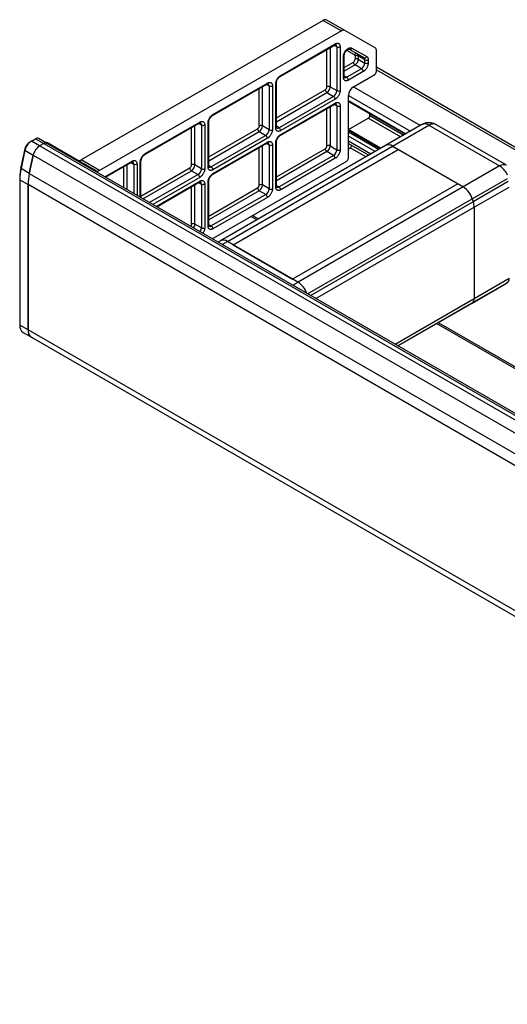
# Model space of a CAD drawing. Header units: millimetres. Extents: x 0 to 1118, y 0 to 864.
# Tile 7 of 10: x 747 to 817, y 481 to 622. Entities that reach past the tile are written whole.
import ezdxf

# ---------------------------------------------------------------- set-up
doc = ezdxf.new("R2010")
doc.units = ezdxf.units.MM

msp = doc.modelspace()

# ---------------------------------------------------------------- linework, layer by layer
for p, q in [((790.37898, 621.59888), (755.84513, 601.66292)), ((790.37898, 621.59888), (792.9717, 620.10214)), ((793.4717, 620.15162), (790.87898, 621.64837)), ((792.9717, 620.10214), (758.43785, 600.16617)), ((797.77153, 617.66857), (793.4717, 620.15162)), ((784.23886, 613.58712), (792.01703, 618.07736)), ((784.30791, 613.73973), (792.08608, 618.22998)), ((790.90757, 612.10577), (790.90757, 617.43688)), ((791.37898, 617.70902), (791.37898, 612.10577)), ((792.32178, 617.82164), (791.94792, 618.03747)), ((792.32178, 617.82164), (792.32178, 611.5615)), ((792.79319, 617.82164), (792.79319, 611.5615)), ((794.84547, 616.66359), (793.72806, 617.30887)), ((794.0692, 617.49683), (795.24784, 616.81619)), ((794.06933, 617.49693), (796.19065, 616.27192)), ((794.4717, 617.64954), (796.59302, 616.42453)), ((793.26459, 613.46671), (793.26459, 616.37531)), ((793.36222, 613.60278), (793.36222, 616.51138)), ((793.42829, 616.97983), (793.49976, 617.11154)), ((794.91451, 616.51098), (794.91451, 616.05201)), ((795.24784, 616.81619), (796.19065, 616.27192)), ((796.32872, 615.96671), (795.38591, 616.51098)), ((795.38591, 616.51098), (795.38591, 616.05201)), ((795.38591, 616.05201), (796.32872, 615.50773)), ((796.32872, 615.50773), (796.32872, 615.96671)), ((796.80013, 615.96671), (796.80013, 615.50773)), ((797.97864, 614.28281), (797.97864, 617.21075)), ((793.36222, 614.88371), (794.67881, 615.64376)), ((794.91451, 615.23551), (793.36222, 614.33939)), ((795.85732, 614.69124), (793.736, 613.46662)), ((795.85732, 614.69124), (794.91451, 615.23551)), ((954.54097, 524.51152), (797.97864, 614.89303)), ((797.97864, 614.5549), (954.24811, 524.34246)), ((793.36222, 613.6824), (793.736, 613.46662)), ((796.09302, 614.28299), (793.9717, 613.05838)), ((794.67881, 612.10568), (797.74294, 613.87456)), ((774.57507, 608.00833), (782.35324, 612.49857)), ((774.64411, 608.16094), (782.42229, 612.65119)), ((781.24378, 606.52698), (781.24378, 611.8581)), ((781.71518, 606.52698), (781.71518, 612.13023)), ((782.28413, 612.45868), (782.65799, 612.24285)), ((782.65799, 612.24285), (782.65799, 605.98271)), ((783.1294, 612.24285), (783.1294, 605.98271)), ((783.6008, 606.25484), (783.6008, 612.51499)), ((783.69843, 606.39091), (783.69843, 612.65106)), ((783.69843, 607.67184), (790.67187, 611.69752)), ((791.37898, 612.10577), (792.32178, 611.5615)), ((794.67881, 612.10568), (804.24223, 606.58483)), ((783.69843, 607.12752), (790.90757, 611.28927)), ((791.85038, 610.745), (784.07221, 606.25475)), ((792.08608, 610.33675), (784.30791, 605.84651)), ((790.90757, 611.28927), (791.85038, 610.745)), ((793.9717, 601.89898), (793.9717, 610.88093)), ((793.9717, 610.88093), (802.8279, 605.76836)), ((784.23886, 605.14953), (792.01703, 609.63977)), ((784.30791, 605.30215), (792.08608, 609.79239)), ((790.90757, 603.66818), (790.90757, 608.9993)), ((791.37898, 609.27143), (791.37898, 603.66818)), ((792.32178, 609.38405), (791.94792, 609.59988)), ((792.32178, 609.38405), (792.32178, 603.12391)), ((792.79319, 609.38405), (792.79319, 603.12391)), ((793.9717, 610.14605), (802.1914, 605.40092)), ((793.9717, 610.03329), (802.09374, 605.34454)), ((793.99889, 605.99696), (796.80027, 607.61416)), ((801.41276, 604.95142), (796.80027, 607.61416)), ((797.03597, 608.02241), (797.03597, 608.26433)), ((797.03597, 608.02241), (801.88421, 605.22358)), ((764.91127, 602.42954), (772.68945, 606.91979)), ((764.98032, 602.58216), (772.7585, 607.0724)), ((771.57999, 600.94819), (771.57999, 606.27931)), ((772.05139, 600.94819), (772.05139, 606.55144)), ((772.62034, 606.87989), (772.9942, 606.66406)), ((772.9942, 606.66406), (772.9942, 600.40392)), ((773.4656, 606.66406), (773.4656, 600.40392)), ((773.93701, 600.67605), (773.93701, 606.9362)), ((774.03464, 600.81212), (774.03464, 607.07227)), ((774.03464, 602.09305), (781.00808, 606.11873)), ((782.65799, 605.98271), (781.71518, 606.52698)), ((784.07221, 606.25475), (783.69843, 606.47053)), ((798.61139, 603.33422), (793.9717, 606.01266)), ((804.4746, 606.71898), (799.28915, 603.72548)), ((800.28907, 603.62647), (805.47452, 606.61996)), ((804.70252, 606.83188), (804.48488, 606.6998)), ((805.47452, 606.61996), (815.55302, 600.80177)), ((816.55294, 600.90078), (806.47358, 606.71947)), ((748.72092, 604.35471), (749.30612, 604.69254)), ((749.30612, 604.69254), (750.48463, 604.0122)), ((750.90127, 604.05345), (749.72275, 604.73379)), ((774.03464, 601.54873), (781.24378, 605.71048)), ((782.18659, 605.16621), (774.40841, 600.67597)), ((782.42229, 604.75796), (774.64411, 600.26772)), ((781.24378, 605.71048), (782.18659, 605.16621)), ((793.9717, 605.89995), (798.51377, 603.27787)), ((798.27807, 603.1418), (793.9717, 605.62781)), ((797.80662, 602.86964), (793.9717, 605.08349)), ((747.80532, 603.23388), (747.23926, 600.61927)), ((747.80532, 603.23388), (747.81439, 603.04175)), ((748.72092, 604.35471), (748.48522, 604.2186)), ((749.89943, 603.67437), (748.72092, 604.35471)), ((750.48463, 604.0122), (749.89943, 603.67437)), ((750.48477, 604.01212), (749.89957, 603.67429)), ((914.89116, 508.42667), (749.89957, 603.67429)), ((750.48477, 604.01212), (915.47636, 508.7645)), ((915.89299, 508.80576), (750.90141, 604.05337)), ((753.63802, 602.59973), (751.04529, 604.09648)), ((774.57507, 599.57074), (782.35324, 604.06099)), ((774.64411, 599.72336), (782.42229, 604.2136)), ((799.28915, 603.72548), (775.71892, 590.11868)), ((776.71884, 590.01967), (800.28907, 603.62647)), ((781.24378, 598.08939), (781.24378, 603.42051)), ((781.71518, 598.08939), (781.71518, 603.69264)), ((782.28413, 604.02109), (782.65799, 603.80526)), ((782.65799, 603.80526), (782.65799, 597.54512)), ((783.1294, 603.80526), (783.1294, 597.54512)), ((783.6008, 597.81725), (783.6008, 604.0774)), ((783.69843, 597.95332), (783.69843, 604.21347)), ((783.69843, 599.23425), (790.67187, 603.25993)), ((791.37898, 603.66818), (792.32178, 603.12391)), ((797.17012, 602.5022), (793.9717, 604.34861)), ((793.9717, 604.01035), (796.87715, 602.33307)), ((793.9717, 603.25946), (794.20754, 603.39561)), ((796.46263, 602.09377), (794.20754, 603.39561)), ((800.28907, 603.62647), (801.08568, 603.16659)), ((810.36757, 597.80827), (800.28907, 603.62647)), ((747.81439, 603.04175), (747.24833, 600.42714)), ((747.81439, 603.04175), (748.9929, 602.36141)), ((748.9929, 602.36141), (748.42684, 599.7468)), ((748.42698, 599.74672), (748.99304, 602.36133)), ((748.99304, 602.36133), (913.98462, 507.11372)), ((757.93785, 600.11668), (753.63802, 602.59973)), ((777.51545, 589.55979), (801.08568, 603.16659)), ((790.90757, 602.85168), (783.69843, 598.68993)), ((791.85038, 602.30741), (784.07221, 597.81717)), ((792.08608, 601.89916), (784.30791, 597.40892)), ((791.85038, 602.30741), (790.90757, 602.85168)), ((801.08568, 603.16659), (809.57096, 598.26815)), ((747.24833, 600.42714), (747.23926, 600.61927)), ((748.42684, 599.7468), (747.24833, 600.42714)), ((758.43785, 600.16617), (755.84513, 601.66292)), ((759.21511, 599.25397), (763.0947, 601.49361)), ((759.31277, 599.19759), (763.02566, 601.341)), ((761.91619, 597.69467), (761.91619, 600.70052)), ((762.3876, 597.42254), (762.3876, 600.97265)), ((762.95655, 601.3011), (763.33041, 601.08528)), ((763.33041, 601.08528), (763.33041, 596.87826)), ((763.80181, 601.08528), (763.80181, 596.60613)), ((764.27322, 596.33399), (764.27322, 601.35741)), ((764.37085, 596.27763), (764.37085, 601.49348)), ((764.37085, 596.51426), (771.34428, 600.53994)), ((772.9942, 600.40392), (772.05139, 600.94819)), ((774.40841, 600.67597), (774.03464, 600.89174)), ((774.53825, 590.40811), (793.736, 601.49074)), ((815.55302, 600.80177), (810.36757, 597.80827)), ((747.06695, 599.0991), (747.06695, 598.82696)), ((748.42698, 599.74672), (913.41856, 504.49911)), ((764.63734, 596.12379), (771.57999, 600.13169)), ((772.52279, 599.58742), (765.58015, 595.57952)), ((772.7585, 599.17917), (766.05159, 595.30736)), ((771.57999, 600.13169), (772.52279, 599.58742)), ((811.64928, 596.12544), (816.66487, 599.02088)), ((747.06695, 598.82696), (748.24546, 598.14662)), ((747.06695, 598.82696), (747.06695, 578.08713)), ((748.24546, 598.14662), (748.24546, 577.40679)), ((913.23718, 502.89893), (748.2456, 598.14654)), ((748.2456, 577.4067), (748.2456, 598.14654)), ((766.52307, 595.03518), (772.7585, 598.63481)), ((766.62073, 594.9788), (772.68945, 598.4822)), ((771.57999, 592.5106), (771.57999, 597.84172)), ((772.05139, 592.5106), (772.05139, 598.11385)), ((772.62034, 598.4423), (772.9942, 598.22648)), ((772.9942, 598.22648), (772.9942, 591.96633)), ((773.4656, 598.22648), (773.4656, 591.96633)), ((773.93701, 592.23847), (773.93701, 598.49861)), ((774.03464, 592.37453), (774.03464, 598.63468)), ((774.03464, 593.65546), (781.00808, 597.68114)), ((782.65799, 597.54512), (781.71518, 598.08939)), ((783.69843, 598.03294), (784.07221, 597.81717)), ((809.57096, 598.26815), (786.00073, 584.66134)), ((810.36757, 597.80827), (786.79734, 584.20147)), ((809.57096, 598.26815), (810.36757, 597.80827)), ((816.79237, 598.56364), (811.79548, 595.679)), ((811.92798, 594.91234), (816.92487, 597.79698)), ((781.24378, 597.27289), (774.03464, 593.11115)), ((782.18659, 596.72862), (774.40841, 592.23838)), ((782.42229, 596.32037), (774.64411, 591.83013)), ((782.18659, 596.72862), (781.24378, 597.27289)), ((788.14188, 582.55491), (811.64928, 596.12544)), ((811.79548, 595.679), (788.60165, 582.28949)), ((789.33192, 581.86791), (811.92798, 594.91234)), ((811.64928, 596.12544), (811.79548, 595.679)), ((811.92798, 594.91234), (811.92798, 581.84415)), ((780.90625, 593.11326), (780.06523, 593.59877)), ((780.30097, 593.73486), (781.14199, 593.24935)), ((772.9942, 591.96633), (772.05139, 592.5106)), ((774.03464, 592.45415), (774.40841, 592.23838)), ((775.71892, 590.11868), (775.37927, 589.9226)), ((775.96499, 589.58448), (776.71884, 590.01967)), ((777.51545, 589.55979), (776.71884, 590.01967)), ((786.79734, 584.20147), (776.71884, 590.01967)), ((777.51545, 589.55979), (786.00073, 584.66134)), ((786.79734, 584.20147), (786.00073, 584.66134)), ((786.04349, 583.76628), (786.79734, 584.20147)), ((816.4939, 584.02896), (811.49702, 581.14432)), ((811.65184, 581.23372), (816.64873, 584.11837)), ((816.92487, 584.7288), (811.92798, 581.84415)), ((816.64873, 584.11837), (816.4939, 584.02896)), ((811.92798, 581.84415), (800.65053, 575.33382)), ((801.04116, 575.10831), (811.65184, 581.23372)), ((811.49702, 581.14432), (801.04118, 575.1083)), ((811.65184, 581.23372), (811.49702, 581.14432)), ((748.24546, 577.40679), (747.06695, 578.08713)), ((927.1409, 508.69379), (806.56816, 578.29895)), ((806.8039, 578.43504), (927.37664, 508.82988)), ((747.55029, 577.01882), (748.72881, 576.33848)), ((913.23718, 482.15909), (748.2456, 577.4067)), ((748.72895, 576.3384), (913.72053, 481.09079))]:
    msp.add_line(p, q)
at = {"flags": 128}
msp.add_lwpolyline([(750.48477, 604.01212), (750.71027, 604.0905), (750.90141, 604.05337)], dxfattribs=at)
for centre, radius, start, end in [((790.67189, 621.19002), 0.50296, 65.6860478, 125.6181727), ((793.26461, 619.69327), 0.50296, 65.6860478, 125.6181727), ((791.92752, 618.20979), 0.15984, 304.056351, 7.2558294), ((791.98623, 617.85417), 0.33713, 354.4636516, 53.343527), ((792.55749, 618.27654), 0.51234, 242.6096722, 297.3903278), ((794.19263, 617.77858), 0.30746, 246.3569292, 335.1837008), ((797.47798, 617.26002), 0.50308, 354.379621, 54.3019615), ((793.20352, 616.52196), 0.15886, 292.6116283, 357.2262475), ((794.40277, 616.07529), 0.51227, 302.6054783, 357.3945215), ((795.12454, 616.53454), 0.30746, 66.3569292, 155.1837008), ((795.15021, 616.05608), 0.51234, 62.6096722, 117.3903278), ((795.15021, 615.5971), 0.51234, 62.6096722, 117.3903278), ((794.36244, 616.09858), 1.02454, 302.6054783, 357.3945215), ((795.05214, 616.54383), 0.33539, 354.379621, 54.3019615), ((796.31395, 616.55357), 0.30746, 246.3569292, 335.1837008), ((795.99495, 615.99955), 0.33539, 354.379621, 54.3019615), ((796.56443, 616.42161), 0.51234, 242.6096722, 297.3903278), ((795.19055, 615.66704), 0.51227, 182.6054785, 237.3945217), ((795.30525, 615.55431), 1.02454, 302.6054783, 357.3945215), ((795.58128, 614.2597), 0.51227, 2.6054785, 57.3945217), ((796.56443, 615.96264), 0.51234, 242.6096722, 297.3903278), ((784.15023, 613.71934), 0.15899, 302.8939559, 7.3713908), ((793.19541, 613.61942), 0.16765, 294.3746583, 354.3052007), ((793.54296, 613.71956), 0.31818, 243.0743105, 307.3498679), ((793.45996, 613.03509), 0.51227, 2.6054785, 57.3945217), ((797.4669, 614.3061), 0.51227, 302.6054783, 357.3945215), ((782.26373, 612.631), 0.15984, 304.056351, 7.2558294), ((782.32244, 612.27538), 0.33713, 354.4636516, 53.343527), ((782.89369, 612.69776), 0.51234, 242.6096722, 297.3903278), ((783.53972, 612.66164), 0.15886, 292.6116283, 357.2262475), ((790.39583, 612.12905), 0.51227, 302.6054783, 357.3945215), ((791.18361, 611.72081), 0.51227, 182.6054785, 237.3945217), ((791.14327, 611.65086), 0.51234, 62.6096722, 117.3903278), ((790.3555, 612.15234), 1.02454, 302.6054783, 357.3945215), ((795.50692, 610.81107), 1.5368, 122.6054783, 177.3945215), ((791.29831, 611.60807), 1.02454, 302.6054783, 357.3945215), ((791.57434, 610.31346), 0.51227, 2.6054785, 57.3945217), ((792.55749, 612.0164), 0.51234, 242.6096722, 297.3903278), ((791.92752, 609.7722), 0.15984, 304.056351, 7.2558294), ((791.98623, 609.41658), 0.33713, 354.4636516, 53.343527), ((792.55749, 609.83896), 0.51234, 242.6096722, 297.3903278), ((774.48644, 608.14055), 0.15899, 302.893956, 7.3713908), ((796.52423, 608.04569), 0.51227, 302.6054783, 357.3945215), ((772.59994, 607.05221), 0.15984, 304.056351, 7.2558294), ((772.65865, 606.69659), 0.33713, 354.4636516, 53.343527), ((773.2299, 607.11897), 0.51234, 242.6096722, 297.3903278), ((773.87593, 607.08285), 0.15886, 292.6116283, 357.2262475), ((781.51981, 606.14202), 0.51227, 182.6054785, 237.3945217), ((781.47948, 606.07207), 0.51234, 62.6096722, 117.3903278), ((780.69171, 606.57355), 1.02454, 302.6054783, 357.3945215), ((783.53161, 606.40755), 0.16765, 294.3746583, 354.3052007), ((783.87917, 606.50769), 0.31818, 243.0743105, 307.3498679), ((783.79617, 605.82322), 0.51227, 2.6054785, 57.3945217), ((804.82022, 606.11533), 0.69559, 98.728627, 119.7933182), ((804.83302, 605.62475), 1.18404, 57.1949926, 95.7371697), ((749.55022, 604.3518), 0.41915, 65.692881, 125.6175775), ((781.63451, 606.02928), 1.02454, 302.6054783, 357.3945215), ((781.91055, 604.73467), 0.51227, 2.6054785, 57.3945217), ((782.89369, 606.43761), 0.51234, 242.6096722, 297.3903278), ((784.15023, 605.28175), 0.15899, 302.8939559, 7.3713908), ((749.33712, 602.90332), 1.56706, 122.9310146, 167.8225723), ((749.85679, 602.60101), 2.08941, 122.9310146, 167.8225723), ((751.0353, 601.92067), 2.08941, 122.9310146, 167.8225723), ((751.03544, 601.92059), 2.08941, 122.9310146, 167.8225723), ((750.72873, 603.67146), 0.41915, 65.692881, 125.6175775), ((750.85585, 603.74137), 0.40249, 61.9205624, 103.2876182), ((782.26373, 604.19341), 0.15984, 304.0563511, 7.2558293), ((782.32244, 603.83779), 0.33713, 354.4636516, 53.343527), ((782.89369, 604.26017), 0.51234, 242.6096722, 297.3903278), ((783.53972, 604.22405), 0.15886, 292.6116283, 357.2262475), ((791.18361, 603.28322), 0.51227, 182.6054785, 237.3945217), ((791.14327, 603.21328), 0.51234, 62.6096722, 117.3903278), ((790.3555, 603.71475), 1.02454, 302.6054783, 357.3945215), ((793.92299, 603.83435), 0.52294, 302.9658669, 349.7601391), ((799.70415, 602.81804), 0.99784, 54.1134907, 114.5760509), ((753.44857, 602.24462), 0.40249, 61.9205624, 103.2876182), ((764.82265, 602.56176), 0.15899, 302.893956, 7.3713908), ((791.29831, 603.17048), 1.02454, 302.6054783, 357.3945215), ((791.57434, 601.87587), 0.51227, 2.6054785, 57.3945217), ((792.55749, 603.57881), 0.51234, 242.6096722, 297.3903278), ((793.45996, 601.92227), 0.51227, 302.6054783, 357.3945215), ((754.28774, 599.05049), 7.22096, 167.4521721, 179.6142635), ((754.66779, 598.77579), 7.60101, 167.4521721, 179.6142635), ((755.54986, 602.07834), 0.50967, 248.111396, 305.4036257), ((762.93614, 601.47342), 0.15984, 304.056351, 7.2558294), ((762.99485, 601.1178), 0.33713, 354.4636516, 53.343527), ((763.56611, 601.54018), 0.51234, 242.6096722, 297.3903278), ((764.21214, 601.50406), 0.15886, 292.6116283, 357.2262475), ((771.06825, 600.97148), 0.51227, 302.6054783, 357.3945215), ((771.85602, 600.56323), 0.51227, 182.6054785, 237.3945217), ((771.81569, 600.49329), 0.51234, 62.6096722, 117.3903278), ((771.02791, 600.99476), 1.02454, 302.6054783, 357.3945215), ((771.97072, 600.45049), 1.02454, 302.6054783, 357.3945215), ((773.2299, 600.85882), 0.51234, 242.6096722, 297.3903278), ((773.86782, 600.82876), 0.16765, 294.3746583, 354.3052007), ((774.21538, 600.9289), 0.31818, 243.0743105, 307.3498679), ((774.13238, 600.24443), 0.51227, 2.6054785, 57.3945217), ((816.13641, 600.00874), 0.9845, 64.9704719, 126.3399865), ((755.8463, 598.09545), 7.60101, 167.4521721, 179.6142635), ((755.84644, 598.09537), 7.60101, 167.4521721, 179.6142635), ((758.14494, 600.57503), 0.50296, 245.6860478, 305.6181727), ((772.24676, 599.15589), 0.51227, 2.6054785, 57.3945217), ((774.48644, 599.70296), 0.15899, 302.893956, 7.3713908), ((772.59994, 598.61462), 0.15984, 304.056351, 7.2558294), ((772.65865, 598.259), 0.33713, 354.4636516, 53.343527), ((773.2299, 598.68138), 0.51234, 242.6096722, 297.3903278), ((773.87593, 598.64526), 0.15886, 292.6116283, 357.2262475), ((781.51981, 597.70443), 0.51227, 182.6054785, 237.3945217), ((781.47948, 597.63449), 0.51234, 62.6096722, 117.3903278), ((780.69171, 598.13596), 1.02454, 302.6054783, 357.3945215), ((783.53161, 597.96996), 0.16765, 294.3746583, 354.3052007), ((783.87917, 598.0701), 0.31818, 243.0743105, 307.3498679), ((783.79617, 597.38563), 0.51227, 2.6054785, 57.3945217), ((808.68594, 595.19795), 3.1051, 17.3794777, 57.2093598), ((781.63451, 597.59169), 1.02454, 302.6054783, 357.3945215), ((781.91055, 596.29709), 0.51227, 2.6054785, 57.3945217), ((782.89369, 598.00002), 0.51234, 242.6096722, 297.3903278), ((809.43467, 594.8762), 2.49357, 0.8303024, 18.780643), ((771.81569, 592.0557), 0.51234, 62.6096722, 117.3903278), ((771.0548, 592.55054), 0.99739, 323.447568, 357.7051521), ((771.98451, 592.01089), 1.01067, 323.6794478, 357.4732723), ((773.2299, 592.42123), 0.51234, 242.6096722, 297.3903278), ((773.86782, 592.39117), 0.16765, 294.3746583, 354.3052007), ((774.21538, 592.49132), 0.31818, 243.0743105, 307.3498679), ((774.13238, 591.80684), 0.51227, 2.6054785, 57.3945217), ((776.13392, 589.21124), 0.99784, 54.1134907, 114.5760509), ((785.1214, 581.59808), 3.0962, 19.0604511, 57.2284881), ((816.25732, 584.6631), 0.67077, 305.6980385, 5.620379), ((811.26043, 581.77846), 0.67077, 305.6980385, 5.620379), ((748.21029, 577.96092), 1.15028, 173.7011513, 234.9866683), ((749.35553, 577.26539), 1.11889, 172.7441704, 235.9436492), ((749.3888, 577.28058), 1.15028, 173.7011525, 234.9866671)]:
    msp.add_arc(centre, radius, start, end)
for points, knots in [([(792.0161, 618.07441), (792.0273, 618.08151), (792.0696, 618.10829), (792.12745, 618.12598), (792.17785, 618.12934), (792.18111, 618.13165), (792.18571, 618.12319), (792.18693, 618.12095)], [0, 0, 0, 0, 0.0887946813, 0.3351255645, 0.5880390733, 0.8909871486, 1, 1, 1, 1]), ([(792.08608, 618.22998), (792.10394, 618.23985), (792.13952, 618.25952), (792.19246, 618.28294), (792.24467, 618.30165), (792.29614, 618.31523), (792.37502, 618.32856), (792.47716, 618.32675), (792.5894, 618.28535), (792.68143, 618.2088), (792.73955, 618.11226), (792.77277, 618.01353), (792.79006, 617.92249), (792.79214, 617.85535), (792.79319, 617.82164)], [0, 0, 0, 0, 0.048277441, 0.096159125, 0.143920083, 0.191837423, 0.240185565, 0.370003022, 0.500048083, 0.629865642, 0.759910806, 0.840105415, 0.919707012, 1, 1, 1, 1]), ([(793.49976, 617.11154), (793.50854, 617.12822), (793.56192, 617.2296), (793.6997, 617.38861), (793.89921, 617.56684), (794.1114, 617.67638), (794.31325, 617.71271), (794.41966, 617.67029), (794.4717, 617.64954)], [0, 0, 0, 0, 0.037246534, 0.226392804, 0.415539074, 0.613196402, 0.81085373, 1, 1, 1, 1]), ([(793.52464, 617.0416), (793.57325, 617.11632), (793.64072, 617.22004), (793.75328, 617.33694), (793.84317, 617.41277), (793.93771, 617.46931), (794.01363, 617.49721), (794.06324, 617.49919), (794.06722, 617.50137), (794.07259, 617.49125), (794.07453, 617.4876)], [0, 0, 0, 0, 0.205449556, 0.285151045, 0.408790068, 0.528203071, 0.647613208, 0.770214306, 0.917069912, 1, 1, 1, 1]), ([(793.26459, 616.37531), (793.27089, 616.45669), (793.28377, 616.62312), (793.34828, 616.83828), (793.41294, 616.95266), (793.42829, 616.97983)], [0, 0, 0, 0, 0.421838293, 0.86265814, 1, 1, 1, 1]), ([(793.3646, 616.51388), (793.36475, 616.54274), (793.36507, 616.60418), (793.39037, 616.7263), (793.43793, 616.87609), (793.49354, 616.98223), (793.52464, 617.0416)], [0, 0, 0, 0, 0.2015366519, 0.4292163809, 0.6807676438, 1, 1, 1, 1]), ([(794.91451, 616.51098), (794.91451, 616.5457), (794.90853, 616.57834), (794.88461, 616.63122), (794.86673, 616.65131), (794.84547, 616.66359)], [0, 0, 0, 0, 0.5, 0.5, 1, 1, 1, 1]), ([(796.59302, 616.42453), (796.60589, 616.41643), (796.63153, 616.40029), (796.66577, 616.36957), (796.69657, 616.33425), (796.72364, 616.29387), (796.75211, 616.23891), (796.77798, 616.16595), (796.79674, 616.0717), (796.79899, 616.00181), (796.80013, 615.96671)], [0, 0, 0, 0, 0.100573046, 0.200247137, 0.299644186, 0.399391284, 0.500108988, 0.667122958, 0.832784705, 1, 1, 1, 1]), ([(796.80013, 615.50773), (796.79975, 615.48689), (796.799, 615.44538), (796.79281, 615.38066), (796.78291, 615.31466), (796.76894, 615.24716), (796.74105, 615.13998), (796.68842, 614.99165), (796.59646, 614.80894), (796.48416, 614.63784), (796.37151, 614.5057), (796.2694, 614.40839), (796.18192, 614.33792), (796.12274, 614.30135), (796.09302, 614.28299)], [0, 0, 0, 0, 0.048277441, 0.096159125, 0.143920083, 0.191837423, 0.240185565, 0.370003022, 0.500048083, 0.629865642, 0.759910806, 0.840105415, 0.919707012, 1, 1, 1, 1]), ([(783.6008, 612.51499), (783.60118, 612.53583), (783.60193, 612.57735), (783.60812, 612.64206), (783.61802, 612.70806), (783.63199, 612.77556), (783.65987, 612.88274), (783.7125, 613.03107), (783.80447, 613.21378), (783.91677, 613.38488), (784.02942, 613.51703), (784.13153, 613.61433), (784.21901, 613.6848), (784.27819, 613.72137), (784.30791, 613.73973)], [0, 0, 0, 0, 0.048277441, 0.096159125, 0.143920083, 0.191837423, 0.240185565, 0.370003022, 0.500048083, 0.629865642, 0.759910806, 0.840105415, 0.919707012, 1, 1, 1, 1]), ([(783.7008, 612.65356), (783.70095, 612.68241), (783.70128, 612.74386), (783.72658, 612.86598), (783.77414, 613.01577), (783.82975, 613.12191), (783.86085, 613.18127)], [0, 0, 0, 0, 0.201536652, 0.429216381, 0.680767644, 1, 1, 1, 1]), ([(783.86085, 613.18127), (783.90951, 613.25612), (783.97706, 613.35999), (784.08928, 613.47617), (784.1685, 613.54471), (784.21874, 613.57327), (784.23792, 613.58417)], [0, 0, 0, 0, 0.423468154, 0.587747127, 0.842589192, 1, 1, 1, 1]), ([(793.9717, 613.05838), (793.95384, 613.0485), (793.91827, 613.02883), (793.86532, 613.00541), (793.81311, 612.9867), (793.76164, 612.97313), (793.68276, 612.95979), (793.58063, 612.96161), (793.46838, 613.003), (793.37635, 613.07955), (793.31823, 613.17609), (793.28501, 613.27483), (793.26772, 613.36586), (793.26564, 613.433), (793.26459, 613.46671)], [0, 0, 0, 0, 0.048277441, 0.096159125, 0.143920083, 0.191837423, 0.240185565, 0.370003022, 0.500048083, 0.629865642, 0.759910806, 0.840105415, 0.919707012, 1, 1, 1, 1]), ([(793.39945, 613.43954), (793.39681, 613.43872), (793.39256, 613.43739), (793.36011, 613.52989), (793.3639, 613.59354), (793.3646, 613.60529)], [0, 0, 0, 0, 0.5711657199, 0.9208708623, 1, 1, 1, 1]), ([(782.35231, 612.49562), (782.36351, 612.50272), (782.4058, 612.5295), (782.46366, 612.54719), (782.51406, 612.55056), (782.51731, 612.55286), (782.52192, 612.5444), (782.52314, 612.54216)], [0, 0, 0, 0, 0.088794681, 0.335125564, 0.588039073, 0.890987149, 1, 1, 1, 1]), ([(782.42229, 612.65119), (782.44015, 612.66106), (782.47572, 612.68073), (782.52867, 612.70415), (782.58088, 612.72286), (782.63235, 612.73644), (782.71123, 612.74977), (782.81336, 612.74796), (782.92561, 612.70656), (783.01764, 612.63001), (783.07576, 612.53348), (783.10898, 612.43474), (783.12627, 612.3437), (783.12835, 612.27657), (783.1294, 612.24285)], [0, 0, 0, 0, 0.048277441, 0.096159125, 0.143920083, 0.191837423, 0.240185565, 0.370003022, 0.500048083, 0.629865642, 0.759910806, 0.840105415, 0.919707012, 1, 1, 1, 1]), ([(792.79319, 611.5615), (792.79281, 611.54065), (792.79206, 611.49914), (792.78587, 611.43443), (792.77597, 611.36842), (792.762, 611.30093), (792.73412, 611.19374), (792.68148, 611.04541), (792.58952, 610.8627), (792.47722, 610.6916), (792.36457, 610.55946), (792.26246, 610.46215), (792.17498, 610.39168), (792.1158, 610.35511), (792.08608, 610.33675)], [0, 0, 0, 0, 0.0482774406, 0.0961591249, 0.1439200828, 0.1918374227, 0.2401855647, 0.3700030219, 0.5000480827, 0.6298656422, 0.7599108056, 0.8401054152, 0.9197070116, 1, 1, 1, 1]), ([(792.0161, 609.63682), (792.0273, 609.64392), (792.0696, 609.6707), (792.12745, 609.6884), (792.17785, 609.69176), (792.18111, 609.69406), (792.18571, 609.6856), (792.18693, 609.68336)], [0, 0, 0, 0, 0.088794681, 0.335125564, 0.588039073, 0.890987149, 1, 1, 1, 1]), ([(792.08608, 609.79239), (792.10394, 609.80226), (792.13952, 609.82193), (792.19246, 609.84536), (792.24467, 609.86406), (792.29614, 609.87764), (792.37502, 609.89097), (792.47716, 609.88916), (792.5894, 609.84776), (792.68143, 609.77121), (792.73955, 609.67468), (792.77277, 609.57594), (792.79006, 609.4849), (792.79214, 609.41777), (792.79319, 609.38405)], [0, 0, 0, 0, 0.048277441, 0.096159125, 0.143920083, 0.191837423, 0.240185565, 0.370003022, 0.500048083, 0.629865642, 0.759910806, 0.840105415, 0.919707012, 1, 1, 1, 1]), ([(773.93701, 606.9362), (773.93739, 606.95704), (773.93814, 606.99856), (773.94432, 607.06327), (773.95422, 607.12927), (773.9682, 607.19677), (773.99608, 607.30396), (774.04871, 607.45228), (774.14068, 607.63499), (774.25297, 607.80609), (774.36563, 607.93824), (774.46774, 608.03555), (774.55522, 608.10601), (774.6144, 608.14258), (774.64411, 608.16094)], [0, 0, 0, 0, 0.048277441, 0.096159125, 0.143920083, 0.191837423, 0.240185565, 0.370003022, 0.500048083, 0.629865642, 0.759910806, 0.840105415, 0.919707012, 1, 1, 1, 1]), ([(774.03701, 607.07477), (774.03716, 607.10363), (774.03748, 607.16507), (774.06279, 607.28719), (774.11034, 607.43698), (774.16595, 607.54312), (774.19706, 607.60249)], [0, 0, 0, 0, 0.201536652, 0.429216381, 0.680767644, 1, 1, 1, 1]), ([(774.19706, 607.60249), (774.24572, 607.67733), (774.31326, 607.7812), (774.42548, 607.89739), (774.50471, 607.96592), (774.55495, 607.99448), (774.57413, 608.00538)], [0, 0, 0, 0, 0.423468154, 0.587747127, 0.842589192, 1, 1, 1, 1]), ([(772.68851, 606.91683), (772.69972, 606.92393), (772.74201, 606.95071), (772.79987, 606.96841), (772.85027, 606.97177), (772.85352, 606.97408), (772.85813, 606.96561), (772.85935, 606.96337)], [0, 0, 0, 0, 0.088794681, 0.335125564, 0.588039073, 0.890987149, 1, 1, 1, 1]), ([(772.7585, 607.0724), (772.77636, 607.08227), (772.81193, 607.10194), (772.86488, 607.12537), (772.91709, 607.14407), (772.96855, 607.15765), (773.04743, 607.17098), (773.14957, 607.16917), (773.26182, 607.12777), (773.35385, 607.05122), (773.41197, 606.95469), (773.44518, 606.85595), (773.46247, 606.76491), (773.46456, 606.69778), (773.4656, 606.66406)], [0, 0, 0, 0, 0.0482774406, 0.096159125, 0.1439200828, 0.1918374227, 0.2401855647, 0.3700030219, 0.5000480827, 0.6298656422, 0.7599108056, 0.8401054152, 0.9197070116, 1, 1, 1, 1]), ([(781.24378, 606.52698), (781.24343, 606.51537), (781.24273, 606.49221), (781.23696, 606.45521), (781.22594, 606.40957), (781.20655, 606.35499), (781.17593, 606.29413), (781.13848, 606.237), (781.09658, 606.18803), (781.05254, 606.14711), (781.02291, 606.1282), (781.00808, 606.11873)], [0, 0, 0, 0, 0.08011507, 0.159740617, 0.240151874, 0.369780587, 0.500092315, 0.629721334, 0.760033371, 0.879850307, 1, 1, 1, 1]), ([(784.30791, 605.84651), (784.29005, 605.83663), (784.25447, 605.81696), (784.20153, 605.79354), (784.14932, 605.77483), (784.09785, 605.76126), (784.01897, 605.74792), (783.91683, 605.74974), (783.80459, 605.79113), (783.71256, 605.86768), (783.65444, 605.96422), (783.62122, 606.06296), (783.60393, 606.15399), (783.60185, 606.22113), (783.6008, 606.25484)], [0, 0, 0, 0, 0.048277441, 0.096159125, 0.143920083, 0.191837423, 0.240185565, 0.370003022, 0.500048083, 0.629865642, 0.759910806, 0.840105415, 0.919707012, 1, 1, 1, 1]), ([(783.73565, 606.22767), (783.73302, 606.22685), (783.72877, 606.22552), (783.69632, 606.31802), (783.7001, 606.38167), (783.7008, 606.39342)], [0, 0, 0, 0, 0.5711657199, 0.9208708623, 1, 1, 1, 1]), ([(806.46274, 606.69709), (806.34124, 606.76864), (806.02544, 606.95463), (805.48225, 607.01083), (805.01214, 606.94821), (804.78033, 606.86111), (804.70252, 606.83188)], [0, 0, 0, 0, 0.22913935, 0.595574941, 0.864254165, 1, 1, 1, 1]), ([(806.46833, 606.70828), (806.43004, 606.73283), (806.31954, 606.80366), (806.0867, 606.82383), (805.7895, 606.77882), (805.57951, 606.67291), (805.47452, 606.61996)], [0, 0, 0, 0, 0.150193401, 0.433462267, 0.716731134, 1, 1, 1, 1]), ([(783.1294, 605.98271), (783.12902, 605.96186), (783.12827, 605.92035), (783.12208, 605.85564), (783.11218, 605.78964), (783.09821, 605.72214), (783.07032, 605.61495), (783.01769, 605.46662), (782.92573, 605.28392), (782.81343, 605.11282), (782.70078, 604.98067), (782.59867, 604.88336), (782.51119, 604.81289), (782.45201, 604.77633), (782.42229, 604.75796)], [0, 0, 0, 0, 0.048277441, 0.096159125, 0.143920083, 0.191837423, 0.240185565, 0.370003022, 0.500048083, 0.629865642, 0.759910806, 0.840105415, 0.919707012, 1, 1, 1, 1]), ([(783.6008, 604.0774), (783.60118, 604.09824), (783.60193, 604.13976), (783.60812, 604.20447), (783.61802, 604.27047), (783.63199, 604.33797), (783.65987, 604.44516), (783.7125, 604.59348), (783.80447, 604.77619), (783.91677, 604.94729), (784.02942, 605.07944), (784.13153, 605.17675), (784.21901, 605.24721), (784.27819, 605.28378), (784.30791, 605.30215)], [0, 0, 0, 0, 0.048277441, 0.096159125, 0.143920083, 0.191837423, 0.240185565, 0.370003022, 0.500048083, 0.629865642, 0.759910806, 0.840105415, 0.919707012, 1, 1, 1, 1]), ([(783.7008, 604.21597), (783.70095, 604.24483), (783.70128, 604.30627), (783.72658, 604.42839), (783.77414, 604.57818), (783.82975, 604.68432), (783.86085, 604.74369)], [0, 0, 0, 0, 0.201536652, 0.429216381, 0.680767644, 1, 1, 1, 1]), ([(783.86085, 604.74369), (783.90951, 604.81853), (783.97706, 604.9224), (784.08928, 605.03859), (784.1685, 605.10712), (784.21874, 605.13568), (784.23792, 605.14658)], [0, 0, 0, 0, 0.423468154, 0.587747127, 0.842589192, 1, 1, 1, 1]), ([(782.35231, 604.05804), (782.36351, 604.06513), (782.4058, 604.09191), (782.46366, 604.10961), (782.51406, 604.11297), (782.51731, 604.11528), (782.52192, 604.10681), (782.52314, 604.10457)], [0, 0, 0, 0, 0.088794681, 0.335125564, 0.588039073, 0.890987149, 1, 1, 1, 1]), ([(782.42229, 604.2136), (782.44015, 604.22347), (782.47572, 604.24314), (782.52867, 604.26657), (782.58088, 604.28527), (782.63235, 604.29885), (782.71123, 604.31218), (782.81336, 604.31037), (782.92561, 604.26897), (783.01764, 604.19242), (783.07576, 604.09589), (783.10898, 603.99715), (783.12627, 603.90611), (783.12835, 603.83898), (783.1294, 603.80526)], [0, 0, 0, 0, 0.048277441, 0.096159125, 0.143920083, 0.191837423, 0.240185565, 0.370003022, 0.500048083, 0.629865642, 0.759910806, 0.840105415, 0.919707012, 1, 1, 1, 1]), ([(790.67187, 603.25993), (790.69965, 603.27597), (790.72962, 603.29911), (790.78764, 603.35914), (790.81552, 603.39601), (790.86155, 603.47572), (790.87954, 603.5183), (790.90251, 603.59857), (790.90757, 603.6361), (790.90757, 603.66818)], [0, 0, 0, 0, 0.25, 0.25, 0.5, 0.5, 0.75, 0.75, 1, 1, 1, 1]), ([(764.27322, 601.35741), (764.27359, 601.37825), (764.27435, 601.41977), (764.28053, 601.48448), (764.29043, 601.55048), (764.3044, 601.61798), (764.33229, 601.72517), (764.38492, 601.87349), (764.47688, 602.0562), (764.58918, 602.2273), (764.70183, 602.35945), (764.80395, 602.45676), (764.89142, 602.52722), (764.9506, 602.56379), (764.98032, 602.58216)], [0, 0, 0, 0, 0.048277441, 0.096159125, 0.143920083, 0.191837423, 0.240185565, 0.370003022, 0.500048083, 0.629865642, 0.759910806, 0.840105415, 0.919707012, 1, 1, 1, 1]), ([(764.37322, 601.49598), (764.37337, 601.52484), (764.37369, 601.58628), (764.399, 601.7084), (764.44655, 601.85819), (764.50216, 601.96433), (764.53326, 602.0237)], [0, 0, 0, 0, 0.201536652, 0.429216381, 0.680767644, 1, 1, 1, 1]), ([(764.53326, 602.0237), (764.58193, 602.09854), (764.64947, 602.20241), (764.76169, 602.3186), (764.84092, 602.38713), (764.89116, 602.41569), (764.91034, 602.42659)], [0, 0, 0, 0, 0.423468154, 0.587747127, 0.842589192, 1, 1, 1, 1]), ([(792.79319, 603.12391), (792.79281, 603.10306), (792.79206, 603.06155), (792.78587, 602.99684), (792.77597, 602.93084), (792.762, 602.86334), (792.73412, 602.75615), (792.68148, 602.60782), (792.58952, 602.42512), (792.47722, 602.25402), (792.36457, 602.12187), (792.26246, 602.02456), (792.17498, 601.95409), (792.1158, 601.91753), (792.08608, 601.89916)], [0, 0, 0, 0, 0.048277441, 0.096159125, 0.143920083, 0.191837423, 0.240185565, 0.370003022, 0.500048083, 0.629865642, 0.759910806, 0.840105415, 0.919707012, 1, 1, 1, 1]), ([(763.02472, 601.33805), (763.03593, 601.34514), (763.07822, 601.37192), (763.13608, 601.38962), (763.18647, 601.39298), (763.18973, 601.39529), (763.19433, 601.38682), (763.19555, 601.38458)], [0, 0, 0, 0, 0.088794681, 0.335125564, 0.588039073, 0.890987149, 1, 1, 1, 1]), ([(763.0947, 601.49361), (763.11256, 601.50349), (763.14814, 601.52315), (763.20109, 601.54658), (763.25329, 601.56528), (763.30476, 601.57886), (763.38364, 601.5922), (763.48578, 601.59038), (763.59802, 601.54898), (763.69005, 601.47243), (763.74817, 601.3759), (763.78139, 601.27716), (763.79868, 601.18612), (763.80076, 601.11899), (763.80181, 601.08528)], [0, 0, 0, 0, 0.048277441, 0.096159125, 0.143920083, 0.191837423, 0.240185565, 0.370003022, 0.500048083, 0.629865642, 0.759910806, 0.840105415, 0.919707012, 1, 1, 1, 1]), ([(773.4656, 600.40392), (773.46523, 600.38307), (773.46447, 600.34156), (773.45829, 600.27685), (773.44839, 600.21085), (773.43442, 600.14335), (773.40653, 600.03616), (773.3539, 599.88784), (773.26194, 599.70513), (773.14964, 599.53403), (773.03698, 599.40188), (772.93487, 599.30457), (772.84739, 599.23411), (772.78821, 599.19754), (772.7585, 599.17917)], [0, 0, 0, 0, 0.048277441, 0.096159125, 0.143920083, 0.191837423, 0.240185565, 0.370003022, 0.500048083, 0.629865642, 0.759910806, 0.840105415, 0.919707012, 1, 1, 1, 1]), ([(774.64411, 600.26772), (774.62625, 600.25784), (774.59068, 600.23818), (774.53773, 600.21475), (774.48553, 600.19604), (774.43406, 600.18247), (774.35518, 600.16913), (774.25304, 600.17095), (774.1408, 600.21234), (774.04877, 600.2889), (773.99065, 600.38543), (773.95743, 600.48417), (773.94014, 600.5752), (773.93805, 600.64234), (773.93701, 600.67605)], [0, 0, 0, 0, 0.048277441, 0.096159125, 0.143920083, 0.191837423, 0.240185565, 0.370003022, 0.500048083, 0.629865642, 0.759910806, 0.840105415, 0.919707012, 1, 1, 1, 1]), ([(774.07186, 600.64888), (774.06923, 600.64806), (774.06498, 600.64673), (774.03253, 600.73923), (774.03631, 600.80288), (774.03701, 600.81463)], [0, 0, 0, 0, 0.57116572, 0.920870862, 1, 1, 1, 1]), ([(773.93701, 598.49861), (773.93739, 598.51945), (773.93814, 598.56097), (773.94432, 598.62568), (773.95422, 598.69168), (773.9682, 598.75918), (773.99608, 598.86637), (774.04871, 599.01469), (774.14068, 599.1974), (774.25297, 599.3685), (774.36563, 599.50065), (774.46774, 599.59796), (774.55522, 599.66842), (774.6144, 599.70499), (774.64411, 599.72336)], [0, 0, 0, 0, 0.048277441, 0.096159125, 0.143920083, 0.191837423, 0.240185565, 0.370003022, 0.500048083, 0.629865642, 0.759910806, 0.840105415, 0.919707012, 1, 1, 1, 1]), ([(774.03701, 598.63718), (774.03716, 598.66604), (774.03748, 598.72748), (774.06279, 598.8496), (774.11034, 598.99939), (774.16595, 599.10553), (774.19706, 599.1649)], [0, 0, 0, 0, 0.201536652, 0.429216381, 0.680767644, 1, 1, 1, 1]), ([(774.19706, 599.1649), (774.24572, 599.23974), (774.31326, 599.34361), (774.42548, 599.4598), (774.50471, 599.52833), (774.55495, 599.55689), (774.57413, 599.56779)], [0, 0, 0, 0, 0.423468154, 0.587747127, 0.842589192, 1, 1, 1, 1]), ([(772.68851, 598.47925), (772.69972, 598.48634), (772.74201, 598.51312), (772.79987, 598.53082), (772.85027, 598.53418), (772.85352, 598.53649), (772.85813, 598.52802), (772.85935, 598.52578)], [0, 0, 0, 0, 0.088794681, 0.335125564, 0.588039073, 0.890987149, 1, 1, 1, 1]), ([(772.7585, 598.63481), (772.77636, 598.64469), (772.81193, 598.66435), (772.86488, 598.68778), (772.91709, 598.70648), (772.96855, 598.72006), (773.04743, 598.7334), (773.14957, 598.73158), (773.26182, 598.69018), (773.35385, 598.61363), (773.41197, 598.5171), (773.44518, 598.41836), (773.46247, 598.32732), (773.46456, 598.26019), (773.4656, 598.22648)], [0, 0, 0, 0, 0.048277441, 0.096159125, 0.143920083, 0.191837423, 0.240185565, 0.370003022, 0.500048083, 0.629865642, 0.759910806, 0.840105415, 0.919707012, 1, 1, 1, 1]), ([(781.00808, 597.68114), (781.03585, 597.69718), (781.06582, 597.72032), (781.12385, 597.78035), (781.15173, 597.81722), (781.19775, 597.89693), (781.21574, 597.93951), (781.23872, 598.01978), (781.24378, 598.05731), (781.24378, 598.08939)], [0, 0, 0, 0, 0.25, 0.25, 0.5, 0.5, 0.75, 0.75, 1, 1, 1, 1]), ([(784.30791, 597.40892), (784.29005, 597.39904), (784.25447, 597.37938), (784.20153, 597.35595), (784.14932, 597.33724), (784.09785, 597.32367), (784.01897, 597.31033), (783.91683, 597.31215), (783.80459, 597.35355), (783.71256, 597.4301), (783.65444, 597.52663), (783.62122, 597.62537), (783.60393, 597.7164), (783.60185, 597.78354), (783.6008, 597.81725)], [0, 0, 0, 0, 0.048277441, 0.096159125, 0.143920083, 0.191837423, 0.240185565, 0.370003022, 0.500048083, 0.629865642, 0.759910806, 0.840105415, 0.919707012, 1, 1, 1, 1]), ([(783.73565, 597.79008), (783.73302, 597.78926), (783.72877, 597.78793), (783.69632, 597.88043), (783.7001, 597.94408), (783.7008, 597.95583)], [0, 0, 0, 0, 0.5711657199, 0.9208708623, 1, 1, 1, 1]), ([(783.1294, 597.54512), (783.12902, 597.52428), (783.12827, 597.48276), (783.12208, 597.41805), (783.11218, 597.35205), (783.09821, 597.28455), (783.07032, 597.17736), (783.01769, 597.02904), (782.92573, 596.84633), (782.81343, 596.67523), (782.70078, 596.54308), (782.59867, 596.44577), (782.51119, 596.37531), (782.45201, 596.33874), (782.42229, 596.32037)], [0, 0, 0, 0, 0.048277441, 0.096159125, 0.143920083, 0.191837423, 0.240185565, 0.370003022, 0.500048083, 0.629865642, 0.759910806, 0.840105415, 0.919707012, 1, 1, 1, 1]), ([(771.57999, 592.5106), (771.57681, 592.47456), (771.57192, 592.41896), (771.54264, 592.33849), (771.51206, 592.27797), (771.48011, 592.22772), (771.45699, 592.20165), (771.44834, 592.19188)], [0, 0, 0, 0, 0.3383131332, 0.5219020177, 0.7064582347, 0.8900475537, 1, 1, 1, 1]), ([(773.4656, 591.96633), (773.45622, 591.85808), (773.44173, 591.69098), (773.35285, 591.45053), (773.27832, 591.2951), (773.22007, 591.20987), (773.20008, 591.18062)], [0, 0, 0, 0, 0.4214580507, 0.6505682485, 0.8800801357, 1, 1, 1, 1]), ([(774.64411, 591.83013), (774.62625, 591.82025), (774.59068, 591.80059), (774.53773, 591.77716), (774.48553, 591.75846), (774.43406, 591.74488), (774.35518, 591.73154), (774.25304, 591.73336), (774.1408, 591.77476), (774.04877, 591.85131), (773.99065, 591.94784), (773.95743, 592.04658), (773.94014, 592.13762), (773.93805, 592.20475), (773.93701, 592.23847)], [0, 0, 0, 0, 0.048277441, 0.096159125, 0.143920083, 0.191837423, 0.240185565, 0.370003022, 0.500048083, 0.629865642, 0.759910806, 0.840105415, 0.919707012, 1, 1, 1, 1]), ([(774.07186, 592.21129), (774.06923, 592.21047), (774.06498, 592.20915), (774.03253, 592.30164), (774.03631, 592.36529), (774.03701, 592.37704)], [0, 0, 0, 0, 0.57116572, 0.920870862, 1, 1, 1, 1])]:
    msp.add_open_spline(points, degree=3, knots=knots)
for points in [[(816.31289, 600.10736), (816.08736, 600.40346), (815.82042, 600.64741), (815.55302, 600.80177)], [(816.69135, 599.48064), (816.58832, 599.70148), (816.45931, 599.91512), (816.31289, 600.10736)]]:
    msp.add_open_spline(points, degree=3)

doc.saveas('drawing.dxf')
